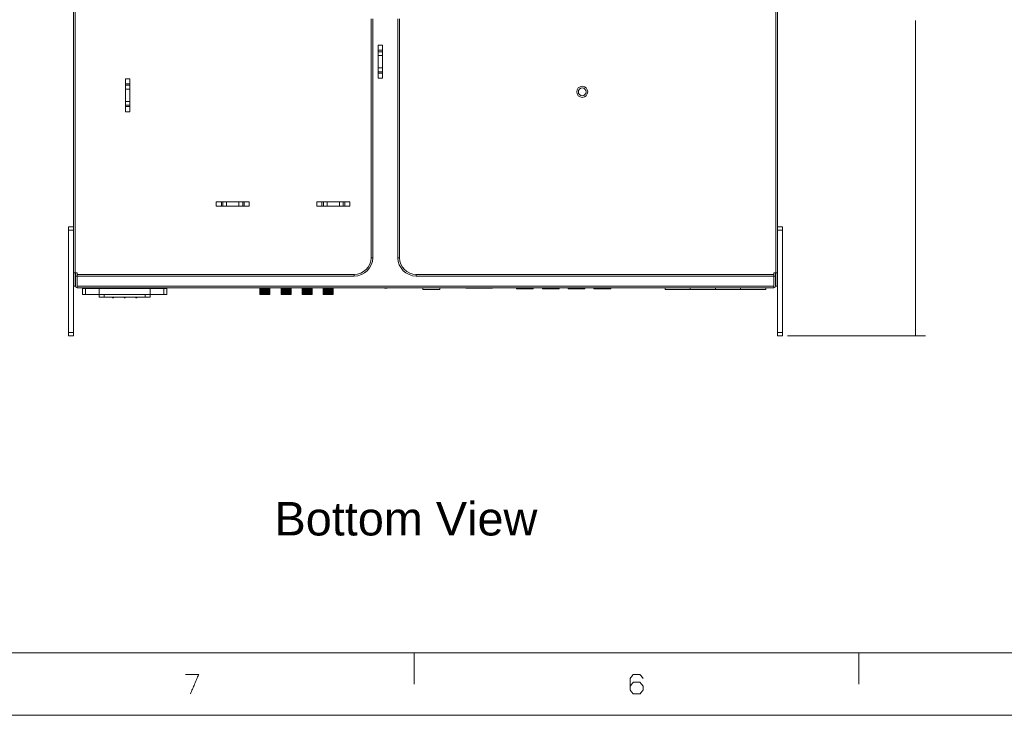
# Model space of a CAD drawing. Header units: millimetres. Extents: x 0 to 2122, y 0 to 1639.
# Tile 2 of 85: x 295 to 882, y 0 to 415. Entities that reach past the tile are written whole.
import ezdxf

# ---------------------------------------------------------------- set-up
doc = ezdxf.new("R2010")
doc.units = ezdxf.units.MM
doc.layers.add('1', color=7, linetype='Continuous', true_color=0xffffff)
doc.styles.add('Arial', font='arial.ttf')

msp = doc.modelspace()

# ---------------------------------------------------------------- linework, layer by layer
at = {"layer": '1', "color": 7, "linetype": 'Continuous', "lineweight": 13}
for p, q in [((327.09, 291.35), (327.09, 602.22)), ((328.09, 602.22), (328.09, 264.22)), ((746.09, 264.22), (746.09, 602.22)), ((747.09, 602.22), (747.09, 291.35)), ((504.59, 273.22), (504.59, 415.72)), ((505.59, 273.22), (505.59, 415.72)), ((520.59, 273.22), (520.59, 415.72)), ((521.59, 415.72), (521.59, 273.22)), ((508.84, 380.35), (508.84, 400.08)), ((511.34, 400.08), (508.84, 400.08)), ((511.34, 380.35), (511.34, 400.08)), ((508.84, 397.02), (511.34, 397.02)), ((511.34, 396.18), (508.84, 396.18)), ((508.84, 393.88), (511.34, 393.88)), ((511.34, 386.55), (508.84, 386.55)), ((508.84, 384.26), (511.34, 384.26)), ((511.34, 383.42), (508.84, 383.42)), ((358.09, 360.35), (358.09, 380.08)), ((360.59, 380.08), (358.09, 380.08)), ((358.09, 377.02), (360.59, 377.02)), ((360.59, 376.18), (358.09, 376.18)), ((360.59, 360.35), (360.59, 380.08)), ((508.84, 380.35), (511.34, 380.35)), ((358.09, 373.88), (360.59, 373.88)), ((360.59, 366.55), (358.09, 366.55)), ((358.09, 364.26), (360.59, 364.26)), ((360.59, 363.42), (358.09, 363.42)), ((358.09, 360.35), (360.59, 360.35)), ((412.22, 306.47), (431.96, 306.47)), ((412.22, 306.47), (412.22, 303.97)), ((415.29, 303.97), (415.29, 306.47)), ((416.13, 306.47), (416.13, 303.97)), ((418.43, 303.97), (418.43, 306.47)), ((425.75, 306.47), (425.75, 303.97)), ((428.05, 303.97), (428.05, 306.47)), ((428.89, 306.47), (428.89, 303.97)), ((431.96, 303.97), (431.96, 306.47)), ((472.22, 306.47), (491.96, 306.47)), ((472.22, 306.47), (472.22, 303.97)), ((475.29, 303.97), (475.29, 306.47)), ((476.13, 306.47), (476.13, 303.97)), ((478.43, 303.97), (478.43, 306.47)), ((485.75, 306.47), (485.75, 303.97)), ((488.05, 303.97), (488.05, 306.47)), ((488.89, 306.47), (488.89, 303.97)), ((491.96, 303.97), (491.96, 306.47)), ((412.22, 303.97), (431.96, 303.97)), ((472.22, 303.97), (491.96, 303.97)), ((324.09, 291.62), (327.09, 291.62)), ((324.09, 289.62), (324.09, 291.62)), ((327.09, 289.62), (324.09, 289.62)), ((324.09, 289.62), (324.09, 228.62)), ((327.09, 291.62), (327.09, 289.62)), ((327.09, 289.62), (327.09, 228.62)), ((747.09, 291.62), (750.09, 291.62)), ((747.09, 289.62), (747.09, 291.62)), ((750.09, 289.62), (747.09, 289.62)), ((747.09, 289.62), (747.09, 228.62)), ((750.09, 291.62), (750.09, 289.62)), ((750.09, 289.62), (750.09, 228.62)), ((505.59, 273.22), (504.59, 273.22)), ((520.59, 273.22), (521.59, 273.22)), ((327.09, 264.22), (328.09, 264.22)), ((328.09, 256.22), (328.09, 264.22)), ((329.19, 264.22), (328.09, 264.22)), ((328.19, 262.22), (328.19, 264.22)), ((329.19, 262.22), (328.19, 262.22)), ((328.19, 262.22), (328.19, 256.22)), ((329.19, 264.22), (329.19, 263.22)), ((329.19, 263.22), (494.59, 263.22)), ((329.19, 262.22), (329.19, 263.22)), ((329.19, 262.22), (494.59, 262.22)), ((329.19, 262.22), (329.19, 256.22)), ((494.59, 262.22), (494.59, 263.22)), ((531.59, 263.22), (744.99, 263.22)), ((531.59, 262.22), (531.59, 263.22)), ((744.99, 262.22), (531.59, 262.22)), ((744.99, 263.22), (744.99, 264.22)), ((744.99, 264.22), (746.09, 264.22)), ((744.99, 263.22), (744.99, 262.22)), ((745.99, 262.22), (744.99, 262.22)), ((744.99, 262.22), (744.99, 256.22)), ((745.99, 264.22), (745.99, 262.22)), ((745.99, 256.22), (745.99, 262.22)), ((746.09, 256.22), (746.09, 264.22)), ((747.09, 264.22), (746.09, 264.22)), ((328.09, 256.22), (327.09, 256.22)), ((328.09, 256.22), (328.19, 256.32)), ((744.99, 256.22), (329.19, 256.22)), ((329.19, 256.22), (329.19, 255.22)), ((329.19, 255.22), (744.99, 255.22)), ((332.39, 254.72), (332.39, 251.22)), ((332.39, 254.72), (334.14, 254.72)), ((332.99, 255.22), (332.99, 254.72)), ((334.14, 254.72), (334.14, 251.22)), ((342.44, 254.72), (334.14, 254.72)), ((334.44, 255.22), (334.44, 254.72)), ((342.44, 255.22), (342.44, 254.72)), ((342.44, 254.72), (342.44, 251.22)), ((372.74, 254.72), (342.44, 254.72)), ((372.74, 255.22), (372.74, 254.72)), ((372.74, 254.72), (372.74, 251.22)), ((381.04, 254.72), (372.74, 254.72)), ((380.74, 255.22), (380.74, 254.72)), ((381.04, 254.72), (381.04, 251.22)), ((382.79, 254.72), (381.04, 254.72)), ((382.19, 254.72), (382.19, 255.22)), ((382.79, 251.22), (382.79, 254.72)), ((438.29, 255.22), (438.29, 251.32)), ((438.32, 255.22), (438.32, 251.32)), ((438.34, 255.22), (438.34, 251.32)), ((438.42, 255.22), (438.42, 251.32)), ((438.46, 255.22), (438.46, 251.32)), ((438.59, 255.22), (438.59, 251.32)), ((438.65, 255.22), (438.65, 251.32)), ((438.82, 255.22), (438.82, 251.32)), ((438.9, 255.22), (438.9, 251.32)), ((439.12, 255.22), (439.12, 251.32)), ((439.22, 255.22), (439.22, 251.32)), ((439.47, 255.22), (439.47, 251.32)), ((439.58, 255.22), (439.58, 251.32)), ((439.87, 255.22), (439.87, 251.32)), ((439.99, 255.22), (439.99, 251.32)), ((440.3, 255.22), (440.3, 251.32)), ((440.43, 255.22), (440.43, 251.32)), ((440.75, 255.22), (440.75, 251.32)), ((440.86, 255.22), (440.86, 251.22)), ((440.89, 255.22), (440.89, 251.32)), ((441.22, 255.22), (441.22, 251.32)), ((441.29, 255.22), (441.29, 251.22)), ((441.36, 255.22), (441.36, 251.32)), ((441.69, 255.22), (441.69, 251.32)), ((441.72, 255.22), (441.72, 251.22)), ((441.83, 255.22), (441.83, 251.32)), ((442.15, 255.22), (442.15, 251.32)), ((442.28, 255.22), (442.28, 251.32)), ((442.59, 255.22), (442.59, 251.32)), ((442.71, 255.22), (442.71, 251.32)), ((443, 255.22), (443, 251.32)), ((443.11, 255.22), (443.11, 251.32)), ((443.36, 255.22), (443.36, 251.32)), ((443.46, 255.22), (443.46, 251.32)), ((443.68, 255.22), (443.68, 251.32)), ((443.76, 255.22), (443.76, 251.32)), ((443.93, 255.22), (443.93, 251.32)), ((443.99, 255.22), (443.99, 251.32)), ((444.12, 255.22), (444.12, 251.32)), ((444.16, 255.22), (444.16, 251.32)), ((444.24, 255.22), (444.24, 251.32)), ((444.26, 255.22), (444.26, 251.32)), ((444.29, 255.22), (444.29, 251.32)), ((450.89, 255.22), (450.89, 251.32)), ((450.92, 255.22), (450.92, 251.32)), ((450.94, 255.22), (450.94, 251.32)), ((451.02, 255.22), (451.02, 251.32)), ((451.06, 255.22), (451.06, 251.32)), ((451.19, 255.22), (451.19, 251.32)), ((451.25, 255.22), (451.25, 251.32)), ((451.42, 255.22), (451.42, 251.32)), ((451.5, 255.22), (451.5, 251.32)), ((451.72, 255.22), (451.72, 251.32)), ((451.82, 255.22), (451.82, 251.32)), ((452.07, 255.22), (452.07, 251.32)), ((452.18, 255.22), (452.18, 251.32)), ((452.47, 255.22), (452.47, 251.32)), ((452.59, 255.22), (452.59, 251.32)), ((452.9, 255.22), (452.9, 251.32)), ((453.03, 255.22), (453.03, 251.32)), ((453.35, 255.22), (453.35, 251.32)), ((453.46, 255.22), (453.46, 251.22)), ((453.49, 255.22), (453.49, 251.32)), ((453.82, 255.22), (453.82, 251.32)), ((453.89, 255.22), (453.89, 251.22)), ((453.96, 255.22), (453.96, 251.32)), ((454.29, 255.22), (454.29, 251.32)), ((454.32, 255.22), (454.32, 251.22)), ((454.43, 255.22), (454.43, 251.32)), ((454.75, 255.22), (454.75, 251.32)), ((454.88, 255.22), (454.88, 251.32)), ((455.19, 255.22), (455.19, 251.32)), ((455.31, 255.22), (455.31, 251.32)), ((455.6, 255.22), (455.6, 251.32)), ((455.71, 255.22), (455.71, 251.32)), ((455.96, 255.22), (455.96, 251.32)), ((456.06, 255.22), (456.06, 251.32)), ((456.28, 255.22), (456.28, 251.32)), ((456.36, 255.22), (456.36, 251.32)), ((456.53, 255.22), (456.53, 251.32)), ((456.59, 255.22), (456.59, 251.32)), ((456.72, 255.22), (456.72, 251.32)), ((456.76, 255.22), (456.76, 251.32)), ((456.84, 255.22), (456.84, 251.32)), ((456.86, 255.22), (456.86, 251.32)), ((456.89, 255.22), (456.89, 251.32)), ((463.49, 255.22), (463.49, 251.32)), ((463.52, 255.22), (463.52, 251.32)), ((463.54, 255.22), (463.54, 251.32)), ((463.62, 255.22), (463.62, 251.32)), ((463.66, 255.22), (463.66, 251.32)), ((463.79, 255.22), (463.79, 251.32)), ((463.85, 255.22), (463.85, 251.32)), ((464.02, 255.22), (464.02, 251.32)), ((464.1, 255.22), (464.1, 251.32)), ((464.32, 255.22), (464.32, 251.32)), ((464.42, 255.22), (464.42, 251.32)), ((464.67, 255.22), (464.67, 251.32)), ((464.78, 255.22), (464.78, 251.32)), ((465.07, 255.22), (465.07, 251.32)), ((465.19, 255.22), (465.19, 251.32)), ((465.5, 255.22), (465.5, 251.32)), ((465.63, 255.22), (465.63, 251.32)), ((465.95, 255.22), (465.95, 251.32)), ((466.06, 255.22), (466.06, 251.22)), ((466.09, 255.22), (466.09, 251.32)), ((466.42, 255.22), (466.42, 251.32)), ((466.49, 255.22), (466.49, 251.22)), ((466.56, 255.22), (466.56, 251.32)), ((466.89, 255.22), (466.89, 251.32)), ((466.92, 255.22), (466.92, 251.22)), ((467.03, 255.22), (467.03, 251.32)), ((467.35, 255.22), (467.35, 251.32)), ((467.48, 255.22), (467.48, 251.32)), ((467.79, 255.22), (467.79, 251.32)), ((467.91, 255.22), (467.91, 251.32)), ((468.2, 255.22), (468.2, 251.32)), ((468.31, 255.22), (468.31, 251.32)), ((468.56, 255.22), (468.56, 251.32)), ((468.66, 255.22), (468.66, 251.32)), ((468.88, 255.22), (468.88, 251.32)), ((468.96, 255.22), (468.96, 251.32)), ((469.13, 255.22), (469.13, 251.32)), ((469.19, 255.22), (469.19, 251.32)), ((469.32, 255.22), (469.32, 251.32)), ((469.36, 255.22), (469.36, 251.32)), ((469.44, 255.22), (469.44, 251.32)), ((469.46, 255.22), (469.46, 251.32)), ((469.49, 255.22), (469.49, 251.32)), ((476.09, 255.22), (476.09, 251.32)), ((476.12, 255.22), (476.12, 251.32)), ((476.14, 255.22), (476.14, 251.32)), ((476.22, 255.22), (476.22, 251.32)), ((476.26, 255.22), (476.26, 251.32)), ((476.39, 255.22), (476.39, 251.32)), ((476.45, 255.22), (476.45, 251.32)), ((476.62, 255.22), (476.62, 251.32)), ((476.7, 255.22), (476.7, 251.32)), ((476.92, 255.22), (476.92, 251.32)), ((477.02, 255.22), (477.02, 251.32)), ((477.27, 255.22), (477.27, 251.32)), ((477.38, 255.22), (477.38, 251.32)), ((477.67, 255.22), (477.67, 251.32)), ((477.79, 255.22), (477.79, 251.32)), ((478.1, 255.22), (478.1, 251.32)), ((478.23, 255.22), (478.23, 251.32)), ((478.55, 255.22), (478.55, 251.32)), ((478.66, 255.22), (478.66, 251.22)), ((478.69, 255.22), (478.69, 251.32)), ((479.02, 255.22), (479.02, 251.32)), ((479.09, 255.22), (479.09, 251.22)), ((479.16, 255.22), (479.16, 251.32)), ((479.49, 255.22), (479.49, 251.32)), ((479.52, 255.22), (479.52, 251.22)), ((479.63, 255.22), (479.63, 251.32)), ((479.95, 255.22), (479.95, 251.32)), ((480.08, 255.22), (480.08, 251.32)), ((480.39, 255.22), (480.39, 251.32)), ((480.51, 255.22), (480.51, 251.32)), ((480.8, 255.22), (480.8, 251.32)), ((480.91, 255.22), (480.91, 251.32)), ((481.16, 255.22), (481.16, 251.32)), ((481.26, 255.22), (481.26, 251.32)), ((481.48, 255.22), (481.48, 251.32)), ((481.56, 255.22), (481.56, 251.32)), ((481.73, 255.22), (481.73, 251.32)), ((481.79, 255.22), (481.79, 251.32)), ((481.92, 255.22), (481.92, 251.32)), ((481.96, 255.22), (481.96, 251.32)), ((482.04, 255.22), (482.04, 251.32)), ((482.06, 255.22), (482.06, 251.32)), ((482.09, 255.22), (482.09, 251.32)), ((512.54, 255.03), (512.54, 255.22)), ((512.54, 255.03), (514.14, 255.03)), ((514.14, 255.03), (514.14, 255.22)), ((535.59, 254.22), (535.59, 255.22)), ((535.59, 254.22), (545.59, 254.22)), ((545.59, 255.22), (545.59, 254.22)), ((561.09, 255.02), (561.09, 255.22)), ((577.09, 255.02), (561.09, 255.02)), ((577.09, 255.02), (577.09, 255.22)), ((591.41, 255.22), (591.41, 254.54)), ((591.41, 254.54), (593.91, 254.54)), ((591.92, 254.52), (591.92, 254.54)), ((592.04, 254.52), (591.92, 254.52)), ((592.04, 254.54), (592.04, 254.52)), ((592.82, 254.52), (592.04, 254.52)), ((592.82, 254.54), (592.82, 254.52)), ((593.54, 254.52), (592.82, 254.52)), ((593.54, 254.54), (593.54, 254.52)), ((593.54, 254.52), (594.35, 254.52)), ((593.91, 255.22), (593.91, 254.54)), ((601.01, 254.54), (593.91, 254.54)), ((594.35, 254.52), (594.35, 254.54)), ((594.72, 254.52), (594.35, 254.52)), ((594.72, 254.52), (594.72, 254.54)), ((594.81, 254.52), (594.72, 254.52)), ((594.81, 254.52), (594.81, 254.54)), ((594.97, 254.52), (594.81, 254.52)), ((594.97, 254.52), (594.97, 254.54)), ((595.32, 254.52), (594.97, 254.52)), ((595.32, 254.54), (595.32, 254.52)), ((595.96, 254.52), (595.96, 254.54)), ((596.86, 254.52), (595.96, 254.52)), ((596.86, 254.52), (596.86, 254.54)), ((597.51, 254.52), (597.51, 254.54)), ((597.86, 254.52), (597.51, 254.52)), ((597.86, 254.52), (597.86, 254.54)), ((598.02, 254.52), (597.86, 254.52)), ((598, 254.52), (598, 254.54)), ((598.12, 254.52), (598, 254.52)), ((598.12, 254.52), (598.12, 254.54)), ((598.24, 254.52), (598.12, 254.52)), ((598.24, 254.52), (598.24, 254.54)), ((598.73, 254.52), (598.24, 254.52)), ((598.73, 254.52), (598.73, 254.54)), ((599.02, 254.52), (598.73, 254.52)), ((599.02, 254.52), (599.02, 254.54)), ((599.18, 254.52), (599.02, 254.52)), ((599.18, 254.52), (599.18, 254.54)), ((599.37, 254.52), (599.18, 254.52)), ((599.37, 254.52), (599.37, 254.54)), ((600.13, 254.52), (599.37, 254.52)), ((600.13, 254.52), (600.13, 254.54)), ((600.2, 254.52), (600.13, 254.52)), ((600.2, 254.52), (600.2, 254.54)), ((600.79, 254.52), (600.2, 254.52)), ((600.79, 254.52), (600.79, 254.54)), ((601.01, 254.54), (601.01, 255.22)), ((601.41, 254.54), (601.01, 254.54)), ((601.41, 254.54), (601.41, 255.22)), ((606.81, 255.22), (606.81, 254.54)), ((606.81, 254.54), (609.31, 254.54)), ((607.32, 254.52), (607.32, 254.54)), ((607.44, 254.52), (607.32, 254.52)), ((607.44, 254.54), (607.44, 254.52)), ((608.22, 254.52), (607.44, 254.52)), ((608.22, 254.52), (608.22, 254.54)), ((608.94, 254.52), (608.22, 254.52)), ((608.94, 254.54), (608.94, 254.52)), ((608.94, 254.52), (609.75, 254.52)), ((609.31, 255.22), (609.31, 254.54)), ((616.41, 254.54), (609.31, 254.54)), ((609.75, 254.52), (609.75, 254.54)), ((610.12, 254.52), (609.75, 254.52)), ((610.12, 254.52), (610.12, 254.54)), ((610.21, 254.52), (610.12, 254.52)), ((610.21, 254.52), (610.21, 254.54)), ((610.37, 254.52), (610.21, 254.52)), ((610.37, 254.52), (610.37, 254.54)), ((610.72, 254.52), (610.37, 254.52)), ((610.72, 254.54), (610.72, 254.52)), ((611.36, 254.52), (611.36, 254.54)), ((612.26, 254.52), (611.36, 254.52)), ((612.26, 254.52), (612.26, 254.54)), ((612.91, 254.52), (612.91, 254.54)), ((613.26, 254.52), (612.91, 254.52)), ((613.26, 254.52), (613.26, 254.54)), ((613.42, 254.52), (613.26, 254.52)), ((613.4, 254.52), (613.4, 254.54)), ((613.52, 254.52), (613.4, 254.52)), ((613.52, 254.52), (613.52, 254.54)), ((613.64, 254.52), (613.52, 254.52)), ((613.64, 254.52), (613.64, 254.54)), ((614.13, 254.52), (613.64, 254.52)), ((614.13, 254.52), (614.13, 254.54)), ((614.42, 254.52), (614.13, 254.52)), ((614.42, 254.52), (614.42, 254.54)), ((614.58, 254.52), (614.42, 254.52)), ((614.58, 254.52), (614.58, 254.54)), ((614.77, 254.52), (614.58, 254.52)), ((614.77, 254.52), (614.77, 254.54)), ((615.53, 254.52), (614.77, 254.52)), ((615.53, 254.52), (615.53, 254.54)), ((615.6, 254.52), (615.53, 254.52)), ((615.6, 254.52), (615.6, 254.54)), ((616.19, 254.52), (615.6, 254.52)), ((616.19, 254.52), (616.19, 254.54)), ((616.41, 254.54), (616.41, 255.22)), ((616.81, 254.54), (616.41, 254.54)), ((616.81, 254.54), (616.81, 255.22)), ((622.11, 255.22), (622.11, 254.54)), ((622.11, 254.54), (624.61, 254.54)), ((622.62, 254.52), (622.62, 254.54)), ((622.74, 254.52), (622.62, 254.52)), ((622.74, 254.54), (622.74, 254.52)), ((623.52, 254.52), (622.74, 254.52)), ((623.52, 254.54), (623.52, 254.52)), ((624.24, 254.52), (623.52, 254.52)), ((624.24, 254.54), (624.24, 254.52)), ((624.24, 254.52), (625.05, 254.52)), ((624.61, 255.22), (624.61, 254.54)), ((631.71, 254.54), (624.61, 254.54)), ((625.05, 254.52), (625.05, 254.54)), ((625.42, 254.52), (625.05, 254.52)), ((625.42, 254.52), (625.42, 254.54)), ((625.51, 254.52), (625.42, 254.52)), ((625.51, 254.52), (625.51, 254.54)), ((625.67, 254.52), (625.51, 254.52)), ((625.67, 254.52), (625.67, 254.54)), ((626.02, 254.52), (625.67, 254.52)), ((626.02, 254.54), (626.02, 254.52)), ((626.66, 254.52), (626.66, 254.54)), ((627.56, 254.52), (626.66, 254.52)), ((627.56, 254.52), (627.56, 254.54)), ((628.21, 254.52), (628.21, 254.54)), ((628.56, 254.52), (628.21, 254.52)), ((628.56, 254.52), (628.56, 254.54)), ((628.72, 254.52), (628.56, 254.52)), ((628.7, 254.52), (628.7, 254.54)), ((628.82, 254.52), (628.7, 254.52)), ((628.82, 254.52), (628.82, 254.54)), ((628.94, 254.52), (628.82, 254.52)), ((628.94, 254.52), (628.94, 254.54)), ((629.43, 254.52), (628.94, 254.52)), ((629.43, 254.52), (629.43, 254.54)), ((629.72, 254.52), (629.43, 254.52)), ((629.72, 254.52), (629.72, 254.54)), ((629.88, 254.52), (629.72, 254.52)), ((629.88, 254.52), (629.88, 254.54)), ((630.07, 254.52), (629.88, 254.52)), ((630.07, 254.52), (630.07, 254.54)), ((630.83, 254.52), (630.07, 254.52)), ((630.83, 254.52), (630.83, 254.54)), ((630.9, 254.52), (630.83, 254.52)), ((630.9, 254.52), (630.9, 254.54)), ((631.49, 254.52), (630.9, 254.52)), ((631.49, 254.52), (631.49, 254.54)), ((631.71, 254.54), (631.71, 255.22)), ((632.11, 254.54), (631.71, 254.54)), ((632.11, 254.54), (632.11, 255.22)), ((637.61, 255.22), (637.61, 254.54)), ((637.61, 254.54), (640.11, 254.54)), ((638.12, 254.52), (638.12, 254.54)), ((638.24, 254.52), (638.12, 254.52)), ((638.24, 254.54), (638.24, 254.52)), ((639.02, 254.52), (638.24, 254.52)), ((639.02, 254.54), (639.02, 254.52)), ((639.74, 254.52), (639.02, 254.52)), ((639.74, 254.54), (639.74, 254.52)), ((639.74, 254.52), (640.55, 254.52)), ((640.11, 255.22), (640.11, 254.54)), ((647.21, 254.54), (640.11, 254.54)), ((640.55, 254.52), (640.55, 254.54)), ((640.92, 254.52), (640.55, 254.52)), ((640.92, 254.52), (640.92, 254.54)), ((641.01, 254.52), (640.92, 254.52)), ((641.01, 254.52), (641.01, 254.54)), ((641.17, 254.52), (641.01, 254.52)), ((641.17, 254.52), (641.17, 254.54)), ((641.52, 254.52), (641.17, 254.52)), ((641.52, 254.54), (641.52, 254.52)), ((642.16, 254.52), (642.16, 254.54)), ((643.06, 254.52), (642.16, 254.52)), ((643.06, 254.52), (643.06, 254.54)), ((643.71, 254.52), (643.71, 254.54)), ((644.06, 254.52), (643.71, 254.52)), ((644.06, 254.52), (644.06, 254.54)), ((644.22, 254.52), (644.06, 254.52)), ((644.2, 254.52), (644.2, 254.54)), ((644.32, 254.52), (644.2, 254.52)), ((644.32, 254.52), (644.32, 254.54)), ((644.44, 254.52), (644.32, 254.52)), ((644.44, 254.52), (644.44, 254.54)), ((644.93, 254.52), (644.44, 254.52)), ((644.93, 254.52), (644.93, 254.54)), ((645.22, 254.52), (644.93, 254.52)), ((645.22, 254.52), (645.22, 254.54)), ((645.38, 254.52), (645.22, 254.52)), ((645.38, 254.52), (645.38, 254.54)), ((645.57, 254.52), (645.38, 254.52)), ((645.57, 254.52), (645.57, 254.54)), ((646.33, 254.52), (645.57, 254.52)), ((646.33, 254.52), (646.33, 254.54)), ((646.4, 254.52), (646.33, 254.52)), ((646.4, 254.52), (646.4, 254.54)), ((646.99, 254.52), (646.4, 254.52)), ((646.99, 254.52), (646.99, 254.54)), ((647.21, 254.54), (647.21, 255.22)), ((647.61, 254.54), (647.21, 254.54)), ((647.61, 254.54), (647.61, 255.22)), ((680.09, 254.22), (680.09, 255.22)), ((680.09, 254.22), (695.09, 254.22)), ((695.09, 254.22), (695.09, 255.22)), ((695.09, 255.22), (695.09, 254.22)), ((695.09, 254.22), (710.09, 254.22)), ((710.09, 254.22), (710.09, 255.22)), ((710.09, 255.22), (710.09, 254.22)), ((710.09, 254.22), (725.09, 254.22)), ((725.09, 254.22), (725.09, 255.22)), ((725.09, 255.22), (725.09, 254.22)), ((725.09, 254.22), (740.09, 254.22)), ((740.09, 255.22), (740.09, 254.22)), ((744.99, 256.22), (744.99, 255.22)), ((745.99, 256.32), (746.09, 256.22)), ((747.09, 256.22), (746.09, 256.22)), ((332.39, 251.22), (334.14, 251.22)), ((342.44, 251.22), (334.14, 251.22)), ((372.74, 251.22), (342.44, 251.22)), ((342.44, 249.72), (342.44, 251.22)), ((342.44, 249.72), (345.44, 249.72)), ((345.44, 249.72), (345.44, 251.22)), ((345.44, 249.72), (369.74, 249.72)), ((350.11, 249.72), (350.29, 249.22)), ((350.89, 249.22), (350.29, 249.22)), ((351.06, 249.72), (350.89, 249.22)), ((357.11, 249.72), (357.29, 249.22)), ((357.89, 249.22), (357.29, 249.22)), ((358.06, 249.72), (357.89, 249.22)), ((364.29, 249.22), (364.11, 249.72)), ((364.89, 249.22), (364.29, 249.22)), ((365.06, 249.72), (364.89, 249.22)), ((369.74, 249.72), (369.74, 251.22)), ((372.74, 249.72), (369.74, 249.72)), ((381.04, 251.22), (372.74, 251.22)), ((372.74, 249.72), (372.74, 251.22)), ((382.79, 251.22), (381.04, 251.22)), ((438.29, 251.32), (438.32, 251.32)), ((438.34, 251.32), (438.42, 251.32)), ((438.42, 251.22), (438.39, 251.22)), ((438.42, 251.22), (438.43, 251.22)), ((438.52, 251.22), (438.43, 251.22)), ((438.46, 251.32), (438.59, 251.32)), ((438.52, 251.22), (438.54, 251.22)), ((438.69, 251.22), (438.54, 251.22)), ((438.65, 251.32), (438.82, 251.32)), ((438.69, 251.22), (438.72, 251.22)), ((438.92, 251.22), (438.72, 251.22)), ((438.9, 251.32), (439.12, 251.32)), ((438.92, 251.22), (438.97, 251.22)), ((439.21, 251.22), (438.97, 251.22)), ((439.21, 251.22), (439.27, 251.22)), ((439.22, 251.32), (439.47, 251.32)), ((439.55, 251.22), (439.27, 251.22)), ((439.55, 251.22), (439.62, 251.22)), ((439.58, 251.32), (439.87, 251.32)), ((439.94, 251.22), (439.62, 251.22)), ((439.94, 251.22), (440.01, 251.22)), ((439.99, 251.32), (440.3, 251.32)), ((440.36, 251.22), (440.01, 251.22)), ((440.36, 251.22), (440.43, 251.22)), ((440.43, 251.32), (440.75, 251.32)), ((440.8, 251.22), (440.43, 251.22)), ((440.8, 251.22), (440.86, 251.22)), ((440.86, 251.22), (440.88, 251.22)), ((441.25, 251.22), (440.88, 251.22)), ((440.89, 251.32), (441.22, 251.32)), ((441.25, 251.22), (441.29, 251.22)), ((441.29, 251.22), (441.33, 251.22)), ((441.7, 251.22), (441.33, 251.22)), ((441.36, 251.32), (441.69, 251.32)), ((441.7, 251.22), (441.72, 251.22)), ((441.72, 251.22), (441.78, 251.22)), ((442.15, 251.22), (441.78, 251.22)), ((441.83, 251.32), (442.15, 251.32)), ((442.15, 251.22), (442.22, 251.22)), ((442.57, 251.22), (442.22, 251.22)), ((442.28, 251.32), (442.59, 251.32)), ((442.57, 251.22), (442.64, 251.22)), ((442.96, 251.22), (442.64, 251.22)), ((442.71, 251.32), (443, 251.32)), ((442.96, 251.22), (443.03, 251.22)), ((443.31, 251.22), (443.03, 251.22)), ((443.11, 251.32), (443.36, 251.32)), ((443.31, 251.22), (443.37, 251.22)), ((443.61, 251.22), (443.37, 251.22)), ((443.46, 251.32), (443.68, 251.32)), ((443.61, 251.22), (443.66, 251.22)), ((443.86, 251.22), (443.66, 251.22)), ((443.76, 251.32), (443.93, 251.32)), ((443.86, 251.22), (443.89, 251.22)), ((444.04, 251.22), (443.89, 251.22)), ((443.99, 251.32), (444.12, 251.32)), ((444.04, 251.22), (444.06, 251.22)), ((444.15, 251.22), (444.06, 251.22)), ((444.15, 251.22), (444.16, 251.22)), ((444.16, 251.32), (444.24, 251.32)), ((444.19, 251.22), (444.16, 251.22)), ((444.26, 251.32), (444.29, 251.32)), ((450.89, 251.32), (450.92, 251.32)), ((450.94, 251.32), (451.02, 251.32)), ((451.02, 251.22), (450.99, 251.22)), ((451.02, 251.22), (451.03, 251.22)), ((451.12, 251.22), (451.03, 251.22)), ((451.06, 251.32), (451.19, 251.32)), ((451.12, 251.22), (451.14, 251.22)), ((451.29, 251.22), (451.14, 251.22)), ((451.25, 251.32), (451.42, 251.32)), ((451.29, 251.22), (451.32, 251.22)), ((451.52, 251.22), (451.32, 251.22)), ((451.5, 251.32), (451.72, 251.32)), ((451.52, 251.22), (451.57, 251.22)), ((451.81, 251.22), (451.57, 251.22)), ((451.81, 251.22), (451.87, 251.22)), ((451.82, 251.32), (452.07, 251.32)), ((452.15, 251.22), (451.87, 251.22)), ((452.15, 251.22), (452.22, 251.22)), ((452.18, 251.32), (452.47, 251.32)), ((452.54, 251.22), (452.22, 251.22)), ((452.54, 251.22), (452.61, 251.22)), ((452.59, 251.32), (452.9, 251.32)), ((452.96, 251.22), (452.61, 251.22)), ((452.96, 251.22), (453.03, 251.22)), ((453.03, 251.32), (453.35, 251.32)), ((453.4, 251.22), (453.03, 251.22)), ((453.4, 251.22), (453.46, 251.22)), ((453.46, 251.22), (453.48, 251.22)), ((453.85, 251.22), (453.48, 251.22)), ((453.49, 251.32), (453.82, 251.32)), ((453.85, 251.22), (453.89, 251.22)), ((453.89, 251.22), (453.93, 251.22)), ((454.3, 251.22), (453.93, 251.22)), ((453.96, 251.32), (454.29, 251.32)), ((454.3, 251.22), (454.32, 251.22)), ((454.32, 251.22), (454.38, 251.22)), ((454.75, 251.22), (454.38, 251.22)), ((454.43, 251.32), (454.75, 251.32)), ((454.75, 251.22), (454.82, 251.22)), ((455.17, 251.22), (454.82, 251.22)), ((454.88, 251.32), (455.19, 251.32)), ((455.17, 251.22), (455.24, 251.22)), ((455.56, 251.22), (455.24, 251.22)), ((455.31, 251.32), (455.6, 251.32)), ((455.56, 251.22), (455.63, 251.22)), ((455.91, 251.22), (455.63, 251.22)), ((455.71, 251.32), (455.96, 251.32)), ((455.91, 251.22), (455.97, 251.22)), ((456.21, 251.22), (455.97, 251.22)), ((456.06, 251.32), (456.28, 251.32)), ((456.21, 251.22), (456.26, 251.22)), ((456.46, 251.22), (456.26, 251.22)), ((456.36, 251.32), (456.53, 251.32)), ((456.46, 251.22), (456.49, 251.22)), ((456.64, 251.22), (456.49, 251.22)), ((456.59, 251.32), (456.72, 251.32)), ((456.64, 251.22), (456.66, 251.22)), ((456.75, 251.22), (456.66, 251.22)), ((456.75, 251.22), (456.76, 251.22)), ((456.76, 251.32), (456.84, 251.32)), ((456.79, 251.22), (456.76, 251.22)), ((456.86, 251.32), (456.89, 251.32)), ((463.49, 251.32), (463.52, 251.32)), ((463.54, 251.32), (463.62, 251.32)), ((463.62, 251.22), (463.59, 251.22)), ((463.62, 251.22), (463.63, 251.22)), ((463.72, 251.22), (463.63, 251.22)), ((463.66, 251.32), (463.79, 251.32)), ((463.72, 251.22), (463.74, 251.22)), ((463.89, 251.22), (463.74, 251.22)), ((463.85, 251.32), (464.02, 251.32)), ((463.89, 251.22), (463.92, 251.22)), ((464.12, 251.22), (463.92, 251.22)), ((464.1, 251.32), (464.32, 251.32)), ((464.12, 251.22), (464.17, 251.22)), ((464.41, 251.22), (464.17, 251.22)), ((464.41, 251.22), (464.47, 251.22)), ((464.42, 251.32), (464.67, 251.32)), ((464.75, 251.22), (464.47, 251.22)), ((464.75, 251.22), (464.82, 251.22)), ((464.78, 251.32), (465.07, 251.32)), ((465.14, 251.22), (464.82, 251.22)), ((465.14, 251.22), (465.21, 251.22)), ((465.19, 251.32), (465.5, 251.32)), ((465.56, 251.22), (465.21, 251.22)), ((465.56, 251.22), (465.63, 251.22)), ((465.63, 251.32), (465.95, 251.32)), ((466, 251.22), (465.63, 251.22)), ((466, 251.22), (466.06, 251.22)), ((466.06, 251.22), (466.08, 251.22)), ((466.45, 251.22), (466.08, 251.22)), ((466.09, 251.32), (466.42, 251.32)), ((466.45, 251.22), (466.49, 251.22)), ((466.49, 251.22), (466.53, 251.22)), ((466.9, 251.22), (466.53, 251.22)), ((466.56, 251.32), (466.89, 251.32)), ((466.9, 251.22), (466.92, 251.22)), ((466.92, 251.22), (466.98, 251.22)), ((467.35, 251.22), (466.98, 251.22)), ((467.03, 251.32), (467.35, 251.32)), ((467.35, 251.22), (467.42, 251.22)), ((467.77, 251.22), (467.42, 251.22)), ((467.48, 251.32), (467.79, 251.32)), ((467.77, 251.22), (467.84, 251.22)), ((468.16, 251.22), (467.84, 251.22)), ((467.91, 251.32), (468.2, 251.32)), ((468.16, 251.22), (468.23, 251.22)), ((468.51, 251.22), (468.23, 251.22)), ((468.31, 251.32), (468.56, 251.32)), ((468.51, 251.22), (468.57, 251.22)), ((468.81, 251.22), (468.57, 251.22)), ((468.66, 251.32), (468.88, 251.32)), ((468.81, 251.22), (468.86, 251.22)), ((469.06, 251.22), (468.86, 251.22)), ((468.96, 251.32), (469.13, 251.32)), ((469.06, 251.22), (469.09, 251.22)), ((469.24, 251.22), (469.09, 251.22)), ((469.19, 251.32), (469.32, 251.32)), ((469.24, 251.22), (469.26, 251.22)), ((469.35, 251.22), (469.26, 251.22)), ((469.35, 251.22), (469.36, 251.22)), ((469.36, 251.32), (469.44, 251.32)), ((469.39, 251.22), (469.36, 251.22)), ((469.46, 251.32), (469.49, 251.32)), ((476.09, 251.32), (476.12, 251.32)), ((476.14, 251.32), (476.22, 251.32)), ((476.22, 251.22), (476.19, 251.22)), ((476.22, 251.22), (476.23, 251.22)), ((476.32, 251.22), (476.23, 251.22)), ((476.26, 251.32), (476.39, 251.32)), ((476.32, 251.22), (476.34, 251.22)), ((476.49, 251.22), (476.34, 251.22)), ((476.45, 251.32), (476.62, 251.32)), ((476.49, 251.22), (476.52, 251.22)), ((476.72, 251.22), (476.52, 251.22)), ((476.7, 251.32), (476.92, 251.32)), ((476.72, 251.22), (476.77, 251.22)), ((477.01, 251.22), (476.77, 251.22)), ((477.01, 251.22), (477.07, 251.22)), ((477.02, 251.32), (477.27, 251.32)), ((477.35, 251.22), (477.07, 251.22)), ((477.35, 251.22), (477.42, 251.22)), ((477.38, 251.32), (477.67, 251.32)), ((477.74, 251.22), (477.42, 251.22)), ((477.74, 251.22), (477.81, 251.22)), ((477.79, 251.32), (478.1, 251.32)), ((478.16, 251.22), (477.81, 251.22)), ((478.16, 251.22), (478.23, 251.22)), ((478.23, 251.32), (478.55, 251.32)), ((478.6, 251.22), (478.23, 251.22)), ((478.6, 251.22), (478.66, 251.22)), ((478.66, 251.22), (478.68, 251.22)), ((479.05, 251.22), (478.68, 251.22)), ((478.69, 251.32), (479.02, 251.32)), ((479.05, 251.22), (479.09, 251.22)), ((479.09, 251.22), (479.13, 251.22)), ((479.5, 251.22), (479.13, 251.22)), ((479.16, 251.32), (479.49, 251.32)), ((479.5, 251.22), (479.52, 251.22)), ((479.52, 251.22), (479.58, 251.22)), ((479.95, 251.22), (479.58, 251.22)), ((479.63, 251.32), (479.95, 251.32)), ((479.95, 251.22), (480.02, 251.22)), ((480.37, 251.22), (480.02, 251.22)), ((480.08, 251.32), (480.39, 251.32)), ((480.37, 251.22), (480.44, 251.22)), ((480.76, 251.22), (480.44, 251.22)), ((480.51, 251.32), (480.8, 251.32)), ((480.76, 251.22), (480.83, 251.22)), ((481.11, 251.22), (480.83, 251.22)), ((480.91, 251.32), (481.16, 251.32)), ((481.11, 251.22), (481.17, 251.22)), ((481.41, 251.22), (481.17, 251.22)), ((481.26, 251.32), (481.48, 251.32)), ((481.41, 251.22), (481.46, 251.22)), ((481.66, 251.22), (481.46, 251.22)), ((481.56, 251.32), (481.73, 251.32)), ((481.66, 251.22), (481.69, 251.22)), ((481.84, 251.22), (481.69, 251.22)), ((481.79, 251.32), (481.92, 251.32)), ((481.84, 251.22), (481.86, 251.22)), ((481.95, 251.22), (481.86, 251.22)), ((481.95, 251.22), (481.96, 251.22)), ((481.96, 251.32), (482.04, 251.32)), ((481.99, 251.22), (481.96, 251.22)), ((482.06, 251.32), (482.09, 251.32)), ((324.09, 228.62), (327.09, 228.62)), ((324.09, 226.62), (324.09, 228.62)), ((327.09, 226.62), (324.09, 226.62)), ((327.09, 228.62), (327.09, 226.62)), ((747.09, 228.62), (750.09, 228.62)), ((747.09, 226.62), (747.09, 228.62)), ((750.09, 226.62), (747.09, 226.62)), ((750.09, 228.62), (750.09, 226.62)), ((2090.49, 37.26), (31.2, 37.26)), ((530.42, 37.26), (530.42, 18.63)), ((795.64, 37.26), (795.64, 18.63)), ((2121.69, 0), (0, 0))]:
    msp.add_line(p, q, dxfattribs=at)
at = {"layer": '1', "color": 7, "lineweight": 13}
for p, q in [((829.48, 226.62), (829.48, 414.89)), ((753.09, 226.62), (835.48, 226.62))]:
    msp.add_line(p, q, dxfattribs=at)
at = {"layer": '1', "color": 7, "linetype": 'Continuous', "lineweight": 13}
msp.add_circle((630.59, 372.22), 3.3, dxfattribs=at)
at = {"layer": '1', "color": 7, "linetype": 'Continuous', "lineweight": 13, "extrusion": (0, 0, -1)}
msp.add_circle((-630.59, 372.22), 2.3, dxfattribs=at)
for centre, radius, start, end in [((-494.59, 273.22), 11, 180, 270), ((-329.19, 256.22), 1, 270, 0)]:
    msp.add_arc(centre, radius, start, end, dxfattribs=at)
at = {"layer": '1', "color": 7, "linetype": 'Continuous', "lineweight": 13}
for centre, radius, start, end in [((494.59, 273.22), 10, 270, 0), ((531.59, 273.22), 11, 180, 270), ((531.59, 273.22), 10, 180, 270), ((744.99, 256.22), 1, 270, 360)]:
    msp.add_arc(centre, radius, start, end, dxfattribs=at)
for points, degree in [([(438.39, 251.22), (438.36, 251.25), (438.32, 251.28), (438.29, 251.32)], 3), ([(438.32, 251.32), (438.35, 251.28), (438.39, 251.25), (438.42, 251.22)], 3), ([(438.43, 251.22), (438.4, 251.25), (438.37, 251.28), (438.34, 251.32)], 3), ([(438.42, 251.32), (438.45, 251.28), (438.49, 251.25), (438.52, 251.22)], 3), ([(438.54, 251.22), (438.52, 251.25), (438.49, 251.28), (438.46, 251.32)], 3), ([(438.59, 251.32), (438.62, 251.28), (438.65, 251.25), (438.69, 251.22)], 3), ([(438.72, 251.22), (438.7, 251.25), (438.67, 251.28), (438.65, 251.32)], 3), ([(438.82, 251.32), (438.86, 251.28), (438.89, 251.25), (438.92, 251.22)], 3), ([(438.97, 251.22), (438.95, 251.25), (438.92, 251.28), (438.9, 251.32)], 3), ([(439.12, 251.32), (439.15, 251.28), (439.18, 251.25), (439.21, 251.22)], 3), ([(439.27, 251.22), (439.25, 251.25), (439.23, 251.28), (439.22, 251.32)], 3), ([(439.47, 251.32), (439.5, 251.28), (439.53, 251.25), (439.55, 251.22)], 3), ([(439.62, 251.22), (439.61, 251.25), (439.59, 251.28), (439.58, 251.32)], 3), ([(439.87, 251.32), (439.89, 251.28), (439.91, 251.25), (439.94, 251.22)], 3), ([(440.01, 251.22), (440, 251.25), (439.99, 251.28), (439.99, 251.32)], 3), ([(440.3, 251.32), (440.32, 251.28), (440.34, 251.25), (440.36, 251.22)], 3), ([(440.43, 251.22), (440.43, 251.25), (440.43, 251.28), (440.43, 251.32)], 3), ([(440.75, 251.32), (440.77, 251.28), (440.78, 251.25), (440.8, 251.22)], 3), ([(440.88, 251.22), (440.88, 251.25), (440.88, 251.28), (440.89, 251.32)], 3), ([(441.22, 251.32), (441.23, 251.28), (441.24, 251.25), (441.25, 251.22)], 3), ([(441.33, 251.22), (441.34, 251.25), (441.35, 251.28), (441.36, 251.32)], 3), ([(441.69, 251.32), (441.7, 251.28), (441.7, 251.25), (441.7, 251.22)], 3), ([(441.78, 251.22), (441.8, 251.25), (441.81, 251.28), (441.83, 251.32)], 3), ([(442.15, 251.32), (442.15, 251.28), (442.15, 251.25), (442.15, 251.22)], 3), ([(442.22, 251.22), (442.24, 251.25), (442.26, 251.28), (442.28, 251.32)], 3), ([(442.59, 251.32), (442.58, 251.28), (442.58, 251.25), (442.57, 251.22)], 3), ([(442.64, 251.22), (442.67, 251.25), (442.69, 251.28), (442.71, 251.32)], 3), ([(443, 251.32), (442.99, 251.28), (442.97, 251.25), (442.96, 251.22)], 3), ([(443.03, 251.22), (443.05, 251.25), (443.08, 251.28), (443.11, 251.32)], 3), ([(443.36, 251.32), (443.35, 251.28), (443.33, 251.25), (443.31, 251.22)], 3), ([(443.37, 251.22), (443.4, 251.25), (443.43, 251.28), (443.46, 251.32)], 3), ([(443.68, 251.32), (443.66, 251.28), (443.63, 251.25), (443.61, 251.22)], 3), ([(443.66, 251.22), (443.69, 251.25), (443.72, 251.28), (443.76, 251.32)], 3), ([(443.93, 251.32), (443.91, 251.28), (443.88, 251.25), (443.86, 251.22)], 3), ([(443.89, 251.22), (443.93, 251.25), (443.96, 251.28), (443.99, 251.32)], 3), ([(444.12, 251.32), (444.09, 251.28), (444.06, 251.25), (444.04, 251.22)], 3), ([(444.06, 251.22), (444.09, 251.25), (444.13, 251.28), (444.16, 251.32)], 3), ([(444.24, 251.32), (444.21, 251.28), (444.18, 251.25), (444.15, 251.22)], 3), ([(444.16, 251.22), (444.19, 251.25), (444.23, 251.28), (444.26, 251.32)], 3), ([(444.29, 251.32), (444.26, 251.28), (444.22, 251.25), (444.19, 251.22)], 3), ([(450.99, 251.22), (450.96, 251.25), (450.92, 251.28), (450.89, 251.32)], 3), ([(450.92, 251.32), (450.95, 251.28), (450.99, 251.25), (451.02, 251.22)], 3), ([(451.03, 251.22), (451, 251.25), (450.97, 251.28), (450.94, 251.32)], 3), ([(451.02, 251.32), (451.05, 251.28), (451.09, 251.25), (451.12, 251.22)], 3), ([(451.14, 251.22), (451.12, 251.25), (451.09, 251.28), (451.06, 251.32)], 3), ([(451.19, 251.32), (451.22, 251.28), (451.25, 251.25), (451.29, 251.22)], 3), ([(451.32, 251.22), (451.3, 251.25), (451.27, 251.28), (451.25, 251.32)], 3), ([(451.42, 251.32), (451.46, 251.28), (451.49, 251.25), (451.52, 251.22)], 3), ([(451.57, 251.22), (451.55, 251.25), (451.52, 251.28), (451.5, 251.32)], 3), ([(451.72, 251.32), (451.75, 251.28), (451.78, 251.25), (451.81, 251.22)], 3), ([(451.87, 251.22), (451.85, 251.25), (451.83, 251.28), (451.82, 251.32)], 3), ([(452.07, 251.32), (452.1, 251.28), (452.13, 251.25), (452.15, 251.22)], 3), ([(452.22, 251.22), (452.21, 251.25), (452.19, 251.28), (452.18, 251.32)], 3), ([(452.47, 251.32), (452.49, 251.28), (452.51, 251.25), (452.54, 251.22)], 3), ([(452.61, 251.22), (452.6, 251.25), (452.59, 251.28), (452.59, 251.32)], 3), ([(452.9, 251.32), (452.92, 251.28), (452.94, 251.25), (452.96, 251.22)], 3), ([(453.03, 251.22), (453.03, 251.25), (453.03, 251.28), (453.03, 251.32)], 3), ([(453.35, 251.32), (453.37, 251.28), (453.38, 251.25), (453.4, 251.22)], 3), ([(453.48, 251.22), (453.48, 251.25), (453.48, 251.28), (453.49, 251.32)], 3), ([(453.82, 251.32), (453.83, 251.28), (453.84, 251.25), (453.85, 251.22)], 3), ([(453.93, 251.22), (453.94, 251.25), (453.95, 251.28), (453.96, 251.32)], 3), ([(454.29, 251.32), (454.3, 251.28), (454.3, 251.25), (454.3, 251.22)], 3), ([(454.38, 251.22), (454.4, 251.25), (454.41, 251.28), (454.43, 251.32)], 3), ([(454.75, 251.32), (454.75, 251.28), (454.75, 251.25), (454.75, 251.22)], 3), ([(454.82, 251.22), (454.84, 251.25), (454.86, 251.28), (454.88, 251.32)], 3), ([(455.19, 251.32), (455.18, 251.28), (455.18, 251.25), (455.17, 251.22)], 3), ([(455.24, 251.22), (455.27, 251.25), (455.29, 251.28), (455.31, 251.32)], 3), ([(455.6, 251.32), (455.59, 251.28), (455.57, 251.25), (455.56, 251.22)], 3), ([(455.63, 251.22), (455.65, 251.25), (455.68, 251.28), (455.71, 251.32)], 3), ([(455.96, 251.32), (455.95, 251.28), (455.93, 251.25), (455.91, 251.22)], 3), ([(455.97, 251.22), (456, 251.25), (456.03, 251.28), (456.06, 251.32)], 3), ([(456.28, 251.32), (456.26, 251.28), (456.23, 251.25), (456.21, 251.22)], 3), ([(456.26, 251.22), (456.29, 251.25), (456.32, 251.28), (456.36, 251.32)], 3), ([(456.53, 251.32), (456.51, 251.28), (456.48, 251.25), (456.46, 251.22)], 3), ([(456.49, 251.22), (456.53, 251.25), (456.56, 251.28), (456.59, 251.32)], 3), ([(456.72, 251.32), (456.69, 251.28), (456.66, 251.25), (456.64, 251.22)], 3), ([(456.66, 251.22), (456.69, 251.25), (456.73, 251.28), (456.76, 251.32)], 3), ([(456.84, 251.32), (456.81, 251.28), (456.78, 251.25), (456.75, 251.22)], 3), ([(456.76, 251.22), (456.79, 251.25), (456.83, 251.28), (456.86, 251.32)], 3), ([(456.89, 251.32), (456.86, 251.28), (456.82, 251.25), (456.79, 251.22)], 3), ([(463.59, 251.22), (463.56, 251.25), (463.52, 251.28), (463.49, 251.32)], 3), ([(463.52, 251.32), (463.55, 251.28), (463.59, 251.25), (463.62, 251.22)], 3), ([(463.63, 251.22), (463.6, 251.25), (463.57, 251.28), (463.54, 251.32)], 3), ([(463.62, 251.32), (463.65, 251.28), (463.69, 251.25), (463.72, 251.22)], 3), ([(463.74, 251.22), (463.72, 251.25), (463.69, 251.28), (463.66, 251.32)], 3), ([(463.79, 251.32), (463.82, 251.28), (463.85, 251.25), (463.89, 251.22)], 3), ([(463.92, 251.22), (463.9, 251.25), (463.87, 251.28), (463.85, 251.32)], 3), ([(464.02, 251.32), (464.06, 251.28), (464.09, 251.25), (464.12, 251.22)], 3), ([(464.17, 251.22), (464.15, 251.25), (464.12, 251.28), (464.1, 251.32)], 3), ([(464.32, 251.32), (464.35, 251.28), (464.38, 251.25), (464.41, 251.22)], 3), ([(464.47, 251.22), (464.45, 251.25), (464.43, 251.28), (464.42, 251.32)], 3), ([(464.67, 251.32), (464.7, 251.28), (464.73, 251.25), (464.75, 251.22)], 3), ([(464.82, 251.22), (464.81, 251.25), (464.79, 251.28), (464.78, 251.32)], 3), ([(465.07, 251.32), (465.09, 251.28), (465.11, 251.25), (465.14, 251.22)], 3), ([(465.21, 251.22), (465.2, 251.25), (465.19, 251.28), (465.19, 251.32)], 3), ([(465.5, 251.32), (465.52, 251.28), (465.54, 251.25), (465.56, 251.22)], 3), ([(465.63, 251.22), (465.63, 251.25), (465.63, 251.28), (465.63, 251.32)], 3), ([(465.95, 251.32), (465.97, 251.28), (465.98, 251.25), (466, 251.22)], 3), ([(466.08, 251.22), (466.08, 251.25), (466.08, 251.28), (466.09, 251.32)], 3), ([(466.42, 251.32), (466.43, 251.28), (466.44, 251.25), (466.45, 251.22)], 3), ([(466.53, 251.22), (466.54, 251.25), (466.55, 251.28), (466.56, 251.32)], 3), ([(466.89, 251.32), (466.9, 251.28), (466.9, 251.25), (466.9, 251.22)], 3), ([(466.98, 251.22), (467, 251.25), (467.01, 251.28), (467.03, 251.32)], 3), ([(467.35, 251.32), (467.35, 251.28), (467.35, 251.25), (467.35, 251.22)], 3), ([(467.42, 251.22), (467.44, 251.25), (467.46, 251.28), (467.48, 251.32)], 3), ([(467.79, 251.32), (467.78, 251.28), (467.78, 251.25), (467.77, 251.22)], 3), ([(467.84, 251.22), (467.87, 251.25), (467.89, 251.28), (467.91, 251.32)], 3), ([(468.2, 251.32), (468.19, 251.28), (468.17, 251.25), (468.16, 251.22)], 3), ([(468.23, 251.22), (468.25, 251.25), (468.28, 251.28), (468.31, 251.32)], 3), ([(468.56, 251.32), (468.55, 251.28), (468.53, 251.25), (468.51, 251.22)], 3), ([(468.57, 251.22), (468.6, 251.25), (468.63, 251.28), (468.66, 251.32)], 3), ([(468.88, 251.32), (468.86, 251.28), (468.83, 251.25), (468.81, 251.22)], 3), ([(468.86, 251.22), (468.89, 251.25), (468.92, 251.28), (468.96, 251.32)], 3), ([(469.13, 251.32), (469.11, 251.28), (469.08, 251.25), (469.06, 251.22)], 3), ([(469.09, 251.22), (469.13, 251.25), (469.16, 251.28), (469.19, 251.32)], 3), ([(469.32, 251.32), (469.29, 251.28), (469.26, 251.25), (469.24, 251.22)], 3), ([(469.26, 251.22), (469.29, 251.25), (469.33, 251.28), (469.36, 251.32)], 3), ([(469.44, 251.32), (469.41, 251.28), (469.38, 251.25), (469.35, 251.22)], 3), ([(469.36, 251.22), (469.39, 251.25), (469.43, 251.28), (469.46, 251.32)], 3), ([(469.49, 251.32), (469.46, 251.28), (469.42, 251.25), (469.39, 251.22)], 3), ([(476.19, 251.22), (476.16, 251.25), (476.12, 251.28), (476.09, 251.32)], 3), ([(476.12, 251.32), (476.15, 251.28), (476.19, 251.25), (476.22, 251.22)], 3), ([(476.23, 251.22), (476.2, 251.25), (476.17, 251.28), (476.14, 251.32)], 3), ([(476.22, 251.32), (476.25, 251.28), (476.29, 251.25), (476.32, 251.22)], 3), ([(476.34, 251.22), (476.32, 251.25), (476.29, 251.28), (476.26, 251.32)], 3), ([(476.39, 251.32), (476.42, 251.28), (476.45, 251.25), (476.49, 251.22)], 3), ([(476.52, 251.22), (476.5, 251.25), (476.47, 251.28), (476.45, 251.32)], 3), ([(476.62, 251.32), (476.66, 251.28), (476.69, 251.25), (476.72, 251.22)], 3), ([(476.77, 251.22), (476.75, 251.25), (476.72, 251.28), (476.7, 251.32)], 3), ([(476.92, 251.32), (476.95, 251.28), (476.98, 251.25), (477.01, 251.22)], 3), ([(477.07, 251.22), (477.05, 251.25), (477.03, 251.28), (477.02, 251.32)], 3), ([(477.27, 251.32), (477.3, 251.28), (477.33, 251.25), (477.35, 251.22)], 3), ([(477.42, 251.22), (477.41, 251.25), (477.39, 251.28), (477.38, 251.32)], 3), ([(477.67, 251.32), (477.69, 251.28), (477.71, 251.25), (477.74, 251.22)], 3), ([(477.81, 251.22), (477.8, 251.25), (477.79, 251.28), (477.79, 251.32)], 3), ([(478.1, 251.32), (478.12, 251.28), (478.14, 251.25), (478.16, 251.22)], 3), ([(478.23, 251.22), (478.23, 251.25), (478.23, 251.28), (478.23, 251.32)], 3), ([(478.55, 251.32), (478.57, 251.28), (478.58, 251.25), (478.6, 251.22)], 3), ([(478.68, 251.22), (478.68, 251.25), (478.68, 251.28), (478.69, 251.32)], 3), ([(479.02, 251.32), (479.03, 251.28), (479.04, 251.25), (479.05, 251.22)], 3), ([(479.13, 251.22), (479.14, 251.25), (479.15, 251.28), (479.16, 251.32)], 3), ([(479.49, 251.32), (479.5, 251.28), (479.5, 251.25), (479.5, 251.22)], 3), ([(479.58, 251.22), (479.6, 251.25), (479.61, 251.28), (479.63, 251.32)], 3), ([(479.95, 251.32), (479.95, 251.28), (479.95, 251.25), (479.95, 251.22)], 3), ([(480.02, 251.22), (480.04, 251.25), (480.06, 251.28), (480.08, 251.32)], 3), ([(480.39, 251.32), (480.38, 251.28), (480.38, 251.25), (480.37, 251.22)], 3), ([(480.44, 251.22), (480.47, 251.25), (480.49, 251.28), (480.51, 251.32)], 3), ([(480.8, 251.32), (480.79, 251.28), (480.77, 251.25), (480.76, 251.22)], 3), ([(480.83, 251.22), (480.85, 251.25), (480.88, 251.28), (480.91, 251.32)], 3), ([(481.16, 251.32), (481.15, 251.28), (481.13, 251.25), (481.11, 251.22)], 3), ([(481.17, 251.22), (481.2, 251.25), (481.23, 251.28), (481.26, 251.32)], 3), ([(481.48, 251.32), (481.46, 251.28), (481.43, 251.25), (481.41, 251.22)], 3), ([(481.46, 251.22), (481.49, 251.25), (481.52, 251.28), (481.56, 251.32)], 3), ([(481.73, 251.32), (481.71, 251.28), (481.68, 251.25), (481.66, 251.22)], 3), ([(481.69, 251.22), (481.73, 251.25), (481.76, 251.28), (481.79, 251.32)], 3), ([(481.92, 251.32), (481.89, 251.28), (481.86, 251.25), (481.84, 251.22)], 3), ([(481.86, 251.22), (481.89, 251.25), (481.93, 251.28), (481.96, 251.32)], 3), ([(482.04, 251.32), (482.01, 251.28), (481.98, 251.25), (481.95, 251.22)], 3), ([(481.96, 251.22), (481.99, 251.25), (482.03, 251.28), (482.06, 251.32)], 3), ([(482.09, 251.32), (482.06, 251.28), (482.02, 251.25), (481.99, 251.22)], 3), ([(401.76, 24.38), (393.98, 24.38)], 1), ([(396.85, 12.76), (401.76, 24.38)], 1), ([(659.19, 22.05), (661.03, 24.38)], 1), ([(661.03, 24.38), (665.03, 24.38)], 1), ([(665.03, 24.38), (666.97, 22.05)], 1), ([(659.19, 15.09), (659.19, 22.05)], 1), ([(659.19, 17.41), (661.03, 19.73)], 1), ([(661.03, 19.73), (665.03, 19.73)], 1), ([(665.03, 19.73), (666.97, 17.41)], 1), ([(661.03, 12.76), (659.19, 15.09)], 1), ([(665.03, 12.76), (661.03, 12.76)], 1), ([(666.97, 15.09), (665.03, 12.76)], 1), ([(666.97, 17.41), (666.97, 15.09)], 1)]:
    msp.add_open_spline(points, degree=degree, dxfattribs=at)
at = {"layer": '1', "color": 7, "lineweight": 18}
msp.add_solid([(829.48, 226.62), (827.07, 235.62), (831.89, 235.62), (829.48, 226.62)], dxfattribs=at)

# ---------------------------------------------------------------- texts
at = {"layer": '1', "color": 7, "lineweight": 18, "style": 'Arial'}
msp.add_text('Bottom View', height=20, dxfattribs=at).set_placement((447.01, 107.36))

doc.saveas('drawing.dxf')
